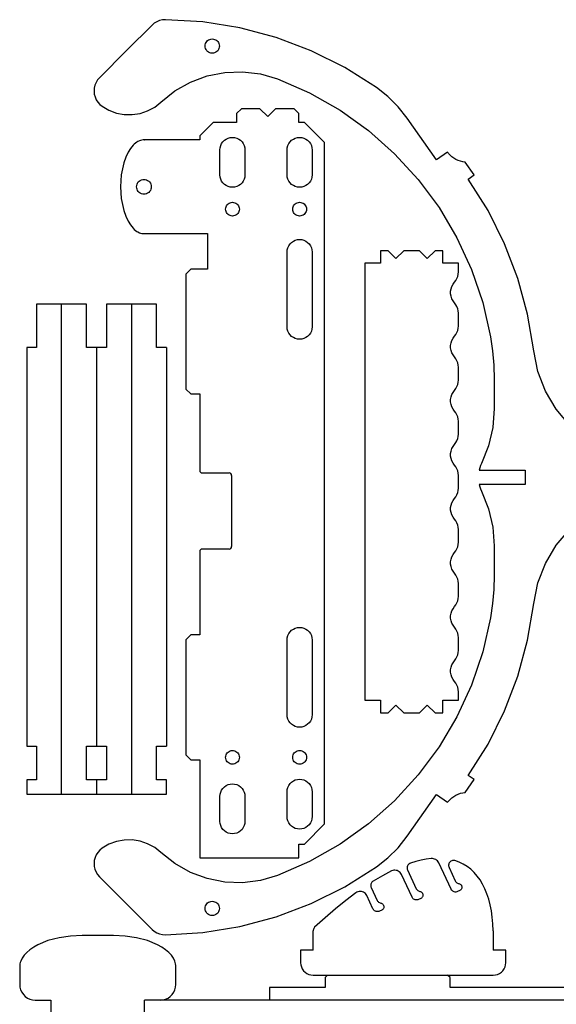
# Model space of a CAD drawing. Header units: millimetres. Extents: x 0 to 378, y 0 to 378.
# Tile 2 of 5: x 0 to 109, y 177 to 377. Entities that reach past the tile are written whole.
import ezdxf

# ---------------------------------------------------------------- set-up
doc = ezdxf.new("R2010")
doc.units = ezdxf.units.MM
doc.layers.add('SHEET_VIEW_1_DRAWING_1', color=7, linetype='Continuous')

msp = doc.modelspace()

# ---------------------------------------------------------------- linework, layer by layer
at = {"color": 5}
for p, q in [((70.17, 327.69), (70.17, 238.79)), ((29.86, 310.53), (29.86, 229.47))]:
    msp.add_line(p, q, dxfattribs=at)
at = {"color": 104}
for p, q in [((33.81, 325.5), (33.81, 302.1)), ((36.6, 301.1), (36.6, 285.55)), ((36.6, 269.05), (36.6, 252.08)), ((33.81, 251.08), (33.81, 227.68))]:
    msp.add_line(p, q, dxfattribs=at)
at = {"color": 1}
for p, q in [((37.1, 285.05), (42.6, 285.05)), ((43.1, 284.55), (43.1, 277.3)), ((43.1, 277.3), (43.1, 270.05)), ((42.6, 269.55), (37.1, 269.55))]:
    msp.add_line(p, q, dxfattribs=at)
for centre, start, end in [((37.1, 285.55), 180, 270), ((42.6, 284.55), 0, 90), ((37.1, 269.05), 90, 180), ((42.6, 270.05), 270, 0)]:
    msp.add_arc(centre, 0.5, start, end, dxfattribs=at)
at = {"layer": 'SHEET_VIEW_1_DRAWING_1', "color": 5}
for p, q in [((27.9, 376.83), (27.38, 376.52)), ((28.46, 377.06), (27.9, 376.83)), ((29.05, 377.2), (28.46, 377.06)), ((29.65, 377.24), (29.05, 377.2)), ((37.27, 376.78), (29.65, 377.24)), ((44.8, 375.56), (37.27, 376.78)), ((26.92, 376.13), (21.8, 371.01)), ((27.38, 376.52), (26.92, 376.13)), ((52.17, 373.59), (44.8, 375.56)), ((37.79, 372.37), (37.9, 372.6)), ((37.9, 372.6), (38.04, 372.8)), ((38.04, 372.8), (38.22, 372.98)), ((38.22, 372.98), (38.43, 373.13)), ((38.43, 373.13), (38.66, 373.23)), ((38.66, 373.23), (38.9, 373.3)), ((38.9, 373.3), (39.15, 373.32)), ((39.15, 373.32), (39.41, 373.3)), ((39.41, 373.3), (39.65, 373.23)), ((39.65, 373.23), (39.88, 373.13)), ((39.88, 373.13), (40.09, 372.98)), ((40.09, 372.98), (40.27, 372.8)), ((40.27, 372.8), (40.41, 372.6)), ((40.41, 372.6), (40.52, 372.37)), ((59.3, 370.89), (52.17, 373.59)), ((21.8, 371.01), (16.24, 365.44)), ((37.7, 371.87), (37.73, 372.12)), ((37.73, 371.62), (37.7, 371.87)), ((37.73, 372.12), (37.79, 372.37)), ((37.79, 371.38), (37.73, 371.62)), ((37.9, 371.15), (37.79, 371.38)), ((38.04, 370.94), (37.9, 371.15)), ((38.22, 370.76), (38.04, 370.94)), ((38.43, 370.62), (38.22, 370.76)), ((38.66, 370.51), (38.43, 370.62)), ((39.88, 370.62), (39.65, 370.51)), ((40.09, 370.76), (39.88, 370.62)), ((40.27, 370.94), (40.09, 370.76)), ((40.41, 371.15), (40.27, 370.94)), ((40.52, 371.38), (40.41, 371.15)), ((40.52, 372.37), (40.58, 372.12)), ((40.58, 371.62), (40.52, 371.38)), ((40.58, 372.12), (40.6, 371.87)), ((40.6, 371.87), (40.58, 371.62)), ((66.13, 367.5), (59.3, 370.89)), ((38.9, 370.44), (38.66, 370.51)), ((39.15, 370.42), (38.9, 370.44)), ((39.41, 370.44), (39.15, 370.42)), ((39.65, 370.51), (39.41, 370.44)), ((41.71, 366.51), (45.34, 366.65)), ((45.34, 366.65), (48.95, 366.2)), ((72.59, 363.44), (66.13, 367.5)), ((15.84, 364.98), (15.53, 364.47)), ((16.24, 365.44), (15.84, 364.98)), ((31.56, 362.75), (34.73, 364.54)), ((34.73, 364.54), (38.14, 365.81)), ((38.14, 365.81), (41.71, 366.51)), ((48.95, 366.2), (52.45, 365.19)), ((52.45, 365.19), (58.96, 362.33)), ((15.16, 363.32), (15.12, 362.72)), ((15.12, 362.72), (15.17, 362.11)), ((15.3, 363.91), (15.16, 363.32)), ((15.53, 364.47), (15.3, 363.91)), ((28.72, 360.48), (31.56, 362.75)), ((74.9, 361.61), (72.59, 363.44)), ((15.17, 362.11), (15.32, 361.53)), ((15.32, 361.53), (15.56, 360.97)), ((15.56, 360.97), (15.88, 360.46)), ((58.96, 362.33), (65.14, 358.81)), ((76.99, 359.52), (74.9, 361.61)), ((15.88, 360.46), (16.28, 360.01)), ((16.28, 360.01), (16.75, 359.62)), ((16.75, 359.62), (18.15, 358.81)), ((18.15, 358.81), (19.67, 358.25)), ((24.49, 358.18), (26.02, 358.7)), ((26.02, 358.7), (27.45, 359.48)), ((27.45, 359.48), (28.72, 360.48)), ((65.14, 358.81), (70.93, 354.68)), ((78.82, 357.21), (76.99, 359.52)), ((19.67, 358.25), (21.26, 357.95)), ((21.26, 357.95), (22.89, 357.93)), ((22.89, 357.93), (24.49, 358.18)), ((84.76, 348.72), (78.82, 357.21)), ((70.93, 354.68), (76.25, 349.96)), ((76.25, 349.96), (81.06, 344.72)), ((87, 350.29), (84.76, 348.72)), ((87.07, 350.21), (87, 350.29)), ((87.13, 350.13), (87.07, 350.21)), ((87.2, 350.05), (87.13, 350.13)), ((87.53, 349.69), (87.2, 350.05)), ((87.9, 349.36), (87.53, 349.69)), ((88.29, 349.07), (87.9, 349.36)), ((88.71, 348.82), (88.29, 349.07)), ((89.16, 348.62), (88.71, 348.82)), ((89.62, 348.45), (89.16, 348.62)), ((90.09, 348.33), (89.62, 348.45)), ((90.58, 348.26), (90.09, 348.33)), ((92.4, 345.66), (90.58, 348.26)), ((81.06, 344.72), (85.3, 339.01)), ((91.21, 344.83), (92.4, 345.66)), ((95.24, 338.43), (91.21, 344.83)), ((85.3, 339.01), (88.92, 332.89)), ((98.62, 331.67), (95.24, 338.43)), ((88.92, 332.89), (91.89, 326.42)), ((101.31, 324.61), (98.62, 331.67)), ((73.35, 330.23), (73.35, 327.69)), ((74.93, 330.23), (73.35, 330.23)), ((76.52, 328.64), (74.93, 330.23)), ((78.11, 330.23), (76.52, 328.64)), ((81.28, 330.23), (78.11, 330.23)), ((82.87, 328.64), (81.28, 330.23)), ((84.46, 330.23), (82.87, 328.64)), ((86.05, 330.23), (84.46, 330.23)), ((86.05, 327.69), (86.05, 330.23)), ((73.35, 327.69), (70.17, 327.69)), ((89.22, 327.69), (86.05, 327.69)), ((89.22, 325.93), (89.22, 327.69)), ((88.7, 324.2), (88.93, 324.6)), ((88.93, 324.6), (89.09, 325.03)), ((89.09, 325.03), (89.19, 325.48)), ((89.19, 325.48), (89.22, 325.93)), ((91.89, 326.42), (94.18, 319.69)), ((103.29, 317.31), (101.31, 324.61)), ((87.64, 321.99), (87.72, 322.49)), ((87.72, 322.49), (87.89, 322.97)), ((87.89, 322.97), (88.12, 323.42)), ((88.12, 323.42), (88.43, 323.83)), ((88.43, 323.83), (88.7, 324.2)), ((87.64, 321.48), (87.64, 321.99)), ((87.72, 320.97), (87.64, 321.48)), ((87.89, 320.49), (87.72, 320.97)), ((88.12, 320.04), (87.89, 320.49)), ((8.53, 319.37), (3.45, 319.37)), ((3.45, 319.37), (3.45, 310.53)), ((8.53, 219.71), (8.53, 319.37)), ((13.61, 319.37), (8.53, 319.37)), ((13.61, 310.53), (13.61, 319.37)), ((22.75, 319.37), (17.67, 319.37)), ((17.67, 319.37), (17.67, 310.53)), ((27.83, 319.37), (22.75, 319.37)), ((22.75, 319.37), (22.75, 219.71)), ((27.83, 310.53), (27.83, 319.37)), ((88.43, 319.63), (88.12, 320.04)), ((88.7, 319.27), (88.43, 319.63)), ((88.93, 318.87), (88.7, 319.27)), ((89.09, 318.44), (88.93, 318.87)), ((94.18, 319.69), (95.76, 312.75)), ((89.19, 317.99), (89.09, 318.44)), ((89.22, 317.53), (89.19, 317.99)), ((89.22, 314.93), (89.22, 317.53)), ((104.53, 309.86), (103.29, 317.31)), ((89.09, 314.03), (89.19, 314.48)), ((89.19, 314.48), (89.22, 314.93)), ((88.12, 312.43), (88.43, 312.83)), ((88.43, 312.83), (88.7, 313.2)), ((88.7, 313.2), (88.93, 313.6)), ((88.93, 313.6), (89.09, 314.03)), ((95.76, 312.75), (96.17, 309.88)), ((1.42, 310.53), (1.42, 229.47)), ((3.45, 310.53), (1.42, 310.53)), ((15.64, 310.53), (13.61, 310.53)), ((17.67, 310.53), (15.64, 310.53)), ((15.64, 310.53), (15.64, 229.47)), ((29.86, 310.53), (27.83, 310.53)), ((87.64, 310.99), (87.72, 311.49)), ((87.64, 310.48), (87.64, 310.99)), ((87.72, 309.98), (87.64, 310.48)), ((87.72, 311.49), (87.89, 311.97)), ((87.89, 311.97), (88.12, 312.43)), ((87.89, 309.49), (87.72, 309.98)), ((88.12, 309.04), (87.89, 309.49)), ((88.43, 308.63), (88.12, 309.04)), ((88.7, 308.27), (88.43, 308.63)), ((96.17, 309.88), (96.42, 306.98)), ((105.39, 305.67), (104.53, 309.86)), ((88.93, 307.87), (88.7, 308.27)), ((89.09, 307.44), (88.93, 307.87)), ((89.19, 306.99), (89.09, 307.44)), ((89.22, 306.53), (89.19, 306.99)), ((89.22, 303.94), (89.22, 306.53)), ((96.42, 306.98), (96.5, 304.08)), ((106.93, 301.67), (105.39, 305.67)), ((88.7, 302.2), (88.93, 302.6)), ((88.93, 302.6), (89.09, 303.03)), ((89.09, 303.03), (89.19, 303.48)), ((89.19, 303.48), (89.22, 303.94)), ((96.5, 304.08), (96.5, 298.15)), ((87.64, 299.99), (87.72, 300.49)), ((87.72, 300.49), (87.89, 300.98)), ((87.89, 300.98), (88.12, 301.43)), ((88.12, 301.43), (88.43, 301.84)), ((88.43, 301.84), (88.7, 302.2)), ((109.12, 298), (106.93, 301.67)), ((87.64, 299.48), (87.64, 299.99)), ((87.72, 298.98), (87.64, 299.48)), ((87.89, 298.49), (87.72, 298.98)), ((88.12, 298.04), (87.89, 298.49)), ((88.43, 297.64), (88.12, 298.04)), ((88.7, 297.27), (88.43, 297.64)), ((88.93, 296.87), (88.7, 297.27)), ((89.09, 296.44), (88.93, 296.87)), ((89.19, 295.99), (89.09, 296.44)), ((96.5, 298.15), (96.21, 294.31)), ((111.96, 294.63), (109.12, 298)), ((89.22, 295.54), (89.19, 295.99)), ((89.22, 292.94), (89.22, 295.54)), ((89.09, 292.03), (89.19, 292.48)), ((89.19, 292.48), (89.22, 292.94)), ((96.21, 294.31), (95.34, 290.56)), ((87.89, 289.98), (88.12, 290.43)), ((88.12, 290.43), (88.43, 290.84)), ((88.43, 290.84), (88.7, 291.2)), ((88.7, 291.2), (88.93, 291.6)), ((88.93, 291.6), (89.09, 292.03)), ((95.34, 290.56), (93.92, 286.98)), ((87.64, 288.99), (87.72, 289.49)), ((87.64, 288.48), (87.64, 288.99)), ((87.72, 287.98), (87.64, 288.48)), ((87.72, 289.49), (87.89, 289.98)), ((87.89, 287.5), (87.72, 287.98)), ((88.12, 287.04), (87.89, 287.5)), ((88.43, 286.64), (88.12, 287.04)), ((88.7, 286.27), (88.43, 286.64)), ((93.72, 286.54), (93.56, 286.09)), ((93.92, 286.98), (93.72, 286.54)), ((88.93, 285.87), (88.7, 286.27)), ((89.09, 285.44), (88.93, 285.87)), ((89.19, 284.99), (89.09, 285.44)), ((89.22, 284.54), (89.19, 284.99)), ((89.22, 281.94), (89.22, 284.54)), ((93.56, 286.09), (93.43, 285.62)), ((93.43, 285.62), (102.79, 285.62)), ((102.79, 285.62), (102.79, 282.7)), ((102.79, 282.7), (93.43, 282.7)), ((93.43, 282.7), (93.56, 282.24)), ((88.7, 280.2), (88.93, 280.6)), ((88.93, 280.6), (89.09, 281.03)), ((89.09, 281.03), (89.19, 281.48)), ((89.19, 281.48), (89.22, 281.94)), ((93.56, 282.24), (93.72, 281.78)), ((93.72, 281.78), (93.92, 281.34)), ((93.92, 281.34), (95.34, 277.77)), ((87.64, 277.99), (87.72, 278.5)), ((87.72, 278.5), (87.89, 278.98)), ((87.89, 278.98), (88.12, 279.43)), ((88.12, 279.43), (88.43, 279.84)), ((88.43, 279.84), (88.7, 280.2)), ((87.64, 277.48), (87.64, 277.99)), ((87.72, 276.98), (87.64, 277.48)), ((87.89, 276.5), (87.72, 276.98)), ((88.12, 276.05), (87.89, 276.5)), ((95.34, 277.77), (96.21, 274.02)), ((88.43, 275.64), (88.12, 276.05)), ((88.7, 275.27), (88.43, 275.64)), ((88.93, 274.87), (88.7, 275.27)), ((89.09, 274.44), (88.93, 274.87)), ((89.19, 274), (89.09, 274.44)), ((89.22, 273.54), (89.19, 274)), ((89.22, 270.94), (89.22, 273.54)), ((96.21, 274.02), (96.5, 270.18)), ((109.12, 270.33), (111.96, 273.7)), ((89.09, 270.03), (89.19, 270.48)), ((89.19, 270.48), (89.22, 270.94)), ((87.89, 267.98), (88.12, 268.43)), ((88.12, 268.43), (88.43, 268.84)), ((88.43, 268.84), (88.7, 269.2)), ((88.7, 269.2), (88.93, 269.61)), ((88.93, 269.61), (89.09, 270.03)), ((96.5, 270.18), (96.5, 264.24)), ((106.93, 266.65), (109.12, 270.33)), ((87.64, 266.99), (87.72, 267.5)), ((87.64, 266.48), (87.64, 266.99)), ((87.72, 265.98), (87.64, 266.48)), ((87.72, 267.5), (87.89, 267.98)), ((105.39, 262.66), (106.93, 266.65)), ((87.89, 265.5), (87.72, 265.98)), ((88.12, 265.05), (87.89, 265.5)), ((88.43, 264.64), (88.12, 265.05)), ((88.7, 264.27), (88.43, 264.64)), ((88.93, 263.87), (88.7, 264.27)), ((89.09, 263.44), (88.93, 263.87)), ((89.19, 263), (89.09, 263.44)), ((89.22, 262.54), (89.19, 263)), ((89.22, 259.94), (89.22, 262.54)), ((96.5, 264.24), (96.42, 261.34)), ((104.53, 258.47), (105.39, 262.66)), ((96.42, 261.34), (96.17, 258.45)), ((88.7, 258.21), (88.93, 258.61)), ((88.93, 258.61), (89.09, 259.04)), ((89.09, 259.04), (89.19, 259.48)), ((89.19, 259.48), (89.22, 259.94)), ((96.17, 258.45), (95.76, 255.57)), ((103.29, 251.01), (104.53, 258.47)), ((87.64, 256), (87.72, 256.5)), ((87.72, 256.5), (87.89, 256.98)), ((87.89, 256.98), (88.12, 257.43)), ((88.12, 257.43), (88.43, 257.84)), ((88.43, 257.84), (88.7, 258.21)), ((87.64, 255.49), (87.64, 256)), ((87.72, 254.98), (87.64, 255.49)), ((87.89, 254.5), (87.72, 254.98)), ((88.12, 254.05), (87.89, 254.5)), ((95.76, 255.57), (94.18, 248.64)), ((88.43, 253.64), (88.12, 254.05)), ((88.7, 253.28), (88.43, 253.64)), ((88.93, 252.88), (88.7, 253.28)), ((89.09, 252.45), (88.93, 252.88)), ((89.19, 252), (89.09, 252.45)), ((89.22, 251.54), (89.19, 252)), ((89.22, 248.94), (89.22, 251.54)), ((101.31, 243.72), (103.29, 251.01)), ((89.09, 248.04), (89.19, 248.49)), ((89.19, 248.49), (89.22, 248.94)), ((94.18, 248.64), (91.89, 241.9)), ((87.89, 245.98), (88.12, 246.43)), ((88.12, 246.43), (88.43, 246.84)), ((88.43, 246.84), (88.7, 247.21)), ((88.7, 247.21), (88.93, 247.61)), ((88.93, 247.61), (89.09, 248.04)), ((87.64, 245), (87.72, 245.5)), ((87.64, 244.49), (87.64, 245)), ((87.72, 243.99), (87.64, 244.49)), ((87.72, 245.5), (87.89, 245.98)), ((87.89, 243.5), (87.72, 243.99)), ((88.12, 243.05), (87.89, 243.5)), ((88.43, 242.64), (88.12, 243.05)), ((88.7, 242.28), (88.43, 242.64)), ((98.62, 236.65), (101.31, 243.72)), ((88.93, 241.88), (88.7, 242.28)), ((91.89, 241.9), (88.92, 235.44)), ((89.09, 241.45), (88.93, 241.88)), ((89.19, 241), (89.09, 241.45)), ((89.22, 240.54), (89.19, 241)), ((89.22, 238.79), (89.22, 240.54)), ((70.17, 238.79), (73.35, 238.79)), ((73.35, 238.79), (73.35, 236.25)), ((86.05, 236.25), (86.05, 238.79)), ((86.05, 238.79), (89.22, 238.79)), ((74.93, 236.25), (76.52, 237.83)), ((76.52, 237.83), (78.11, 236.25)), ((81.28, 236.25), (82.87, 237.83)), ((82.87, 237.83), (84.46, 236.25)), ((95.24, 229.89), (98.62, 236.65)), ((73.35, 236.25), (74.93, 236.25)), ((78.11, 236.25), (81.28, 236.25)), ((84.46, 236.25), (86.05, 236.25)), ((88.92, 235.44), (85.3, 229.32)), ((1.42, 229.47), (3.45, 229.47)), ((3.45, 229.47), (3.45, 222.63)), ((13.61, 222.63), (13.61, 229.47)), ((13.61, 229.47), (15.64, 229.47)), ((15.64, 229.47), (17.67, 229.47)), ((17.67, 229.47), (17.67, 222.63)), ((27.83, 229.47), (29.86, 229.47)), ((27.83, 222.63), (27.83, 229.47)), ((85.3, 229.32), (81.06, 223.61)), ((91.21, 223.5), (95.24, 229.89)), ((1.42, 222.63), (1.42, 219.71)), ((3.45, 222.63), (1.42, 222.63)), ((15.64, 222.63), (13.61, 222.63)), ((15.64, 222.63), (15.64, 219.71)), ((17.67, 222.63), (15.64, 222.63)), ((29.86, 222.63), (27.83, 222.63)), ((29.86, 219.71), (29.86, 222.63)), ((81.06, 223.61), (76.25, 218.37)), ((90.58, 220.06), (92.4, 222.66)), ((92.4, 222.66), (91.21, 223.5)), ((1.42, 219.71), (8.53, 219.71)), ((8.53, 219.71), (15.64, 219.71)), ((15.64, 219.71), (22.75, 219.71)), ((22.75, 219.71), (29.86, 219.71)), ((76.25, 218.37), (70.93, 213.65)), ((78.82, 211.12), (84.76, 219.61)), ((84.76, 219.61), (87, 218.04)), ((87.2, 218.28), (87.53, 218.64)), ((87.53, 218.64), (87.9, 218.96)), ((87.9, 218.96), (88.29, 219.25)), ((88.29, 219.25), (88.71, 219.5)), ((88.71, 219.5), (89.16, 219.71)), ((89.16, 219.71), (89.62, 219.87)), ((89.62, 219.87), (90.09, 219.99)), ((90.09, 219.99), (90.58, 220.06)), ((87, 218.04), (87.07, 218.12)), ((87.07, 218.12), (87.13, 218.2)), ((87.13, 218.2), (87.2, 218.28)), ((70.93, 213.65), (65.14, 209.51)), ((21.26, 210.37), (19.67, 210.08)), ((22.89, 210.4), (21.26, 210.37)), ((24.49, 210.14), (22.89, 210.4)), ((76.99, 208.8), (78.82, 211.12)), ((16.28, 208.32), (15.88, 207.86)), ((16.75, 208.7), (16.28, 208.32)), ((18.15, 209.51), (16.75, 208.7)), ((19.67, 210.08), (18.15, 209.51)), ((26.02, 209.62), (24.49, 210.14)), ((27.45, 208.85), (26.02, 209.62)), ((28.72, 207.84), (27.45, 208.85)), ((65.14, 209.51), (58.96, 205.99)), ((74.9, 206.72), (76.99, 208.8)), ((15.32, 206.8), (15.17, 206.21)), ((15.56, 207.35), (15.32, 206.8)), ((15.88, 207.86), (15.56, 207.35)), ((31.56, 205.57), (28.72, 207.84)), ((72.59, 204.89), (74.9, 206.72)), ((82.69, 206.45), (81.65, 206.25)), ((83.71, 206.58), (82.69, 206.45)), ((83.94, 206.59), (83.71, 206.58)), ((84.17, 206.56), (83.94, 206.59)), ((84.39, 206.49), (84.17, 206.56)), ((84.6, 206.39), (84.39, 206.49)), ((84.79, 206.26), (84.6, 206.39)), ((15.17, 206.21), (15.12, 205.61)), ((15.12, 205.61), (15.16, 205.01)), ((15.16, 205.01), (15.3, 204.42)), ((15.3, 204.42), (15.53, 203.86)), ((34.73, 203.78), (31.56, 205.57)), ((58.96, 205.99), (52.45, 203.14)), ((66.13, 200.83), (72.59, 204.89)), ((78.81, 204.94), (78.78, 204.77)), ((78.78, 204.77), (78.78, 204.6)), ((78.78, 204.6), (78.81, 204.44)), ((78.86, 205.1), (78.81, 204.94)), ((78.81, 204.44), (78.87, 204.28)), ((78.94, 205.25), (78.86, 205.1)), ((79.04, 205.38), (78.94, 205.25)), ((79.17, 205.49), (79.04, 205.38)), ((79.31, 205.58), (79.17, 205.49)), ((79.47, 205.65), (79.31, 205.58)), ((80.57, 205.98), (79.47, 205.65)), ((81.65, 206.25), (80.57, 205.98)), ((84.96, 206.11), (84.79, 206.26)), ((85.1, 205.93), (84.96, 206.11)), ((85.22, 205.72), (85.1, 205.93)), ((87.72, 200.35), (85.22, 205.72)), ((87.24, 205.44), (87.21, 205.28)), ((87.21, 205.28), (87.22, 205.11)), ((87.22, 205.11), (87.25, 204.95)), ((87.29, 205.6), (87.24, 205.44)), ((87.25, 204.95), (87.31, 204.8)), ((87.36, 205.75), (87.29, 205.6)), ((87.31, 204.8), (88.58, 202.06)), ((87.46, 205.88), (87.36, 205.75)), ((87.58, 205.99), (87.46, 205.88)), ((87.71, 206.09), (87.58, 205.99)), ((87.86, 206.16), (87.71, 206.09)), ((88.02, 206.2), (87.86, 206.16)), ((88.18, 206.22), (88.02, 206.2)), ((88.35, 206.21), (88.18, 206.22)), ((88.51, 206.17), (88.35, 206.21)), ((89.39, 205.85), (88.51, 206.17)), ((90.22, 205.45), (89.39, 205.85)), ((91, 204.97), (90.22, 205.45)), ((91.74, 204.41), (91, 204.97)), ((92.42, 203.77), (91.74, 204.41)), ((15.53, 203.86), (15.84, 203.34)), ((15.84, 203.34), (16.24, 202.88)), ((16.24, 202.88), (21.8, 197.32)), ((38.14, 202.52), (34.73, 203.78)), ((41.71, 201.81), (38.14, 202.52)), ((52.45, 203.14), (48.95, 202.12)), ((73.77, 203.11), (71.86, 202)), ((75.63, 204.08), (73.77, 203.11)), ((75.85, 204.16), (75.63, 204.08)), ((76.08, 204.22), (75.85, 204.16)), ((76.32, 204.23), (76.08, 204.22)), ((76.55, 204.2), (76.32, 204.23)), ((76.78, 204.14), (76.55, 204.2)), ((77, 204.05), (76.78, 204.14)), ((77.2, 203.92), (77, 204.05)), ((77.38, 203.76), (77.2, 203.92)), ((77.52, 203.57), (77.38, 203.76)), ((77.64, 203.36), (77.52, 203.57)), ((79.79, 198.77), (77.64, 203.36)), ((78.87, 204.28), (80.64, 200.47)), ((93.05, 203.05), (92.42, 203.77)), ((93.62, 202.25), (93.05, 203.05)), ((45.34, 201.68), (41.71, 201.81)), ((48.95, 202.12), (45.34, 201.68)), ((59.3, 197.43), (66.13, 200.83)), ((71.41, 201.36), (71.39, 201.19)), ((71.39, 201.19), (71.39, 201.03)), ((71.39, 201.03), (71.42, 200.88)), ((71.45, 201.51), (71.41, 201.36)), ((71.42, 200.88), (71.48, 200.72)), ((71.53, 201.65), (71.45, 201.51)), ((71.48, 200.72), (72.71, 198.09)), ((71.62, 201.79), (71.53, 201.65)), ((71.73, 201.9), (71.62, 201.79)), ((71.86, 202), (71.73, 201.9)), ((80.64, 200.47), (80.72, 200.34)), ((80.72, 200.34), (80.82, 200.21)), ((87.81, 200.2), (87.72, 200.35)), ((88.58, 202.06), (88.66, 201.92)), ((88.66, 201.92), (88.76, 201.8)), ((88.76, 201.8), (88.88, 201.69)), ((88.88, 201.69), (89.01, 201.6)), ((89.01, 201.6), (89.16, 201.54)), ((89.16, 201.54), (89.32, 201.5)), ((89.32, 201.5), (89.44, 201.47)), ((89.44, 201.47), (89.55, 201.42)), ((89.55, 201.42), (89.66, 201.34)), ((89.66, 201.34), (89.75, 201.26)), ((89.8, 200.32), (89.71, 200.22)), ((89.75, 201.26), (89.83, 201.16)), ((89.86, 200.43), (89.8, 200.32)), ((89.83, 201.16), (89.88, 201.04)), ((89.91, 200.55), (89.86, 200.43)), ((89.88, 201.04), (89.92, 200.92)), ((89.93, 200.67), (89.91, 200.55)), ((89.92, 200.92), (89.94, 200.8)), ((89.94, 200.8), (89.93, 200.67)), ((94.15, 201.38), (93.62, 202.25)), ((94.61, 200.44), (94.15, 201.38)), ((95.03, 199.42), (94.61, 200.44)), ((68.36, 199.65), (66.3, 198.09)), ((68.56, 199.77), (68.36, 199.65)), ((68.79, 199.86), (68.56, 199.77)), ((69.02, 199.92), (68.79, 199.86)), ((69.26, 199.93), (69.02, 199.92)), ((69.5, 199.91), (69.26, 199.93)), ((69.73, 199.85), (69.5, 199.91)), ((69.95, 199.75), (69.73, 199.85)), ((70.15, 199.62), (69.95, 199.75)), ((70.33, 199.46), (70.15, 199.62)), ((70.48, 199.28), (70.33, 199.46)), ((70.6, 199.07), (70.48, 199.28)), ((71.85, 196.38), (70.6, 199.07)), ((79.87, 198.61), (79.79, 198.77)), ((79.98, 198.48), (79.87, 198.61)), ((80.12, 198.37), (79.98, 198.48)), ((80.27, 198.28), (80.12, 198.37)), ((80.82, 200.21), (80.94, 200.1)), ((80.94, 200.1), (81.08, 200.02)), ((81.08, 200.02), (81.22, 199.95)), ((81.57, 198.49), (81.11, 198.28)), ((81.22, 199.95), (81.38, 199.91)), ((81.38, 199.91), (81.5, 199.88)), ((81.5, 199.88), (81.62, 199.83)), ((81.68, 198.56), (81.57, 198.49)), ((81.62, 199.83), (81.72, 199.76)), ((81.77, 198.64), (81.68, 198.56)), ((81.72, 199.76), (81.81, 199.67)), ((81.86, 198.73), (81.77, 198.64)), ((81.81, 199.67), (81.89, 199.57)), ((81.92, 198.84), (81.86, 198.73)), ((81.89, 199.57), (81.95, 199.46)), ((81.97, 198.96), (81.92, 198.84)), ((81.95, 199.46), (81.98, 199.33)), ((82, 199.08), (81.97, 198.96)), ((81.98, 199.33), (82, 199.21)), ((82, 199.21), (82, 199.08)), ((87.92, 200.07), (87.81, 200.2)), ((88.06, 199.96), (87.92, 200.07)), ((88.21, 199.87), (88.06, 199.96)), ((88.37, 199.81), (88.21, 199.87)), ((88.54, 199.78), (88.37, 199.81)), ((88.72, 199.78), (88.54, 199.78)), ((88.89, 199.81), (88.72, 199.78)), ((89.05, 199.87), (88.89, 199.81)), ((89.51, 200.08), (89.05, 199.87)), ((89.61, 200.14), (89.51, 200.08)), ((89.71, 200.22), (89.61, 200.14)), ((95.38, 198.33), (95.03, 199.42)), ((95.68, 197.17), (95.38, 198.33)), ((21.8, 197.32), (26.92, 192.2)), ((37.7, 196.45), (37.73, 196.71)), ((37.73, 196.2), (37.7, 196.45)), ((37.73, 196.71), (37.79, 196.95)), ((37.79, 196.95), (37.9, 197.18)), ((37.9, 197.18), (38.04, 197.39)), ((38.04, 197.39), (38.22, 197.56)), ((38.22, 197.56), (38.43, 197.71)), ((38.43, 197.71), (38.66, 197.82)), ((38.66, 197.82), (38.9, 197.88)), ((38.9, 197.88), (39.15, 197.9)), ((39.15, 197.9), (39.41, 197.88)), ((39.41, 197.88), (39.65, 197.82)), ((39.65, 197.82), (39.88, 197.71)), ((39.88, 197.71), (40.09, 197.56)), ((40.09, 197.56), (40.27, 197.39)), ((40.27, 197.39), (40.41, 197.18)), ((40.41, 197.18), (40.52, 196.95)), ((40.52, 196.95), (40.58, 196.71)), ((40.58, 196.71), (40.6, 196.45)), ((40.6, 196.45), (40.58, 196.2)), ((52.17, 194.74), (59.3, 197.43)), ((64.21, 196.4), (62.1, 194.57)), ((66.3, 198.09), (64.21, 196.4)), ((71.94, 196.23), (71.85, 196.38)), ((72.71, 198.09), (72.79, 197.95)), ((72.79, 197.95), (72.89, 197.83)), ((72.89, 197.83), (73, 197.72)), ((73, 197.72), (73.14, 197.64)), ((73.14, 197.64), (73.29, 197.57)), ((73.29, 197.57), (73.44, 197.53)), ((73.44, 197.53), (73.56, 197.5)), ((73.56, 197.5), (73.68, 197.45)), ((73.68, 197.45), (73.78, 197.38)), ((73.78, 197.38), (73.88, 197.29)), ((73.92, 196.35), (73.84, 196.26)), ((73.88, 197.29), (73.95, 197.19)), ((73.99, 196.46), (73.92, 196.35)), ((73.95, 197.19), (74.01, 197.07)), ((74.03, 196.58), (73.99, 196.46)), ((74.01, 197.07), (74.05, 196.95)), ((74.06, 196.7), (74.03, 196.58)), ((74.05, 196.95), (74.06, 196.83)), ((74.06, 196.83), (74.06, 196.7)), ((80.43, 198.22), (80.27, 198.28)), ((80.6, 198.19), (80.43, 198.22)), ((80.78, 198.19), (80.6, 198.19)), ((80.95, 198.22), (80.78, 198.19)), ((81.11, 198.28), (80.95, 198.22)), ((95.92, 195.95), (95.68, 197.17)), ((37.79, 195.96), (37.73, 196.2)), ((37.9, 195.73), (37.79, 195.96)), ((38.04, 195.52), (37.9, 195.73)), ((38.22, 195.34), (38.04, 195.52)), ((38.43, 195.2), (38.22, 195.34)), ((38.66, 195.09), (38.43, 195.2)), ((38.9, 195.03), (38.66, 195.09)), ((39.15, 195), (38.9, 195.03)), ((39.41, 195.03), (39.15, 195)), ((39.65, 195.09), (39.41, 195.03)), ((39.88, 195.2), (39.65, 195.09)), ((40.09, 195.34), (39.88, 195.2)), ((40.27, 195.52), (40.09, 195.34)), ((40.41, 195.73), (40.27, 195.52)), ((40.52, 195.96), (40.41, 195.73)), ((40.58, 196.2), (40.52, 195.96)), ((44.8, 192.77), (52.17, 194.74)), ((62.1, 194.57), (59.98, 192.61)), ((72.05, 196.1), (71.94, 196.23)), ((72.18, 195.99), (72.05, 196.1)), ((72.33, 195.9), (72.18, 195.99)), ((72.5, 195.84), (72.33, 195.9)), ((72.67, 195.81), (72.5, 195.84)), ((72.84, 195.81), (72.67, 195.81)), ((73.01, 195.84), (72.84, 195.81)), ((73.18, 195.9), (73.01, 195.84)), ((73.63, 196.11), (73.18, 195.9)), ((73.74, 196.18), (73.63, 196.11)), ((73.84, 196.26), (73.74, 196.18)), ((96.11, 194.66), (95.92, 195.95)), ((96.23, 193.3), (96.11, 194.66)), ((37.27, 191.55), (44.8, 192.77)), ((59.79, 192.35), (59.72, 192.2)), ((59.87, 192.49), (59.79, 192.35)), ((59.98, 192.61), (59.87, 192.49)), ((96.3, 191.88), (96.23, 193.3)), ((8.03, 190.49), (5.75, 189.9)), ((10.35, 190.82), (8.03, 190.49)), ((12.7, 190.93), (10.35, 190.82)), ((19.05, 190.93), (12.7, 190.93)), ((21.43, 190.82), (19.05, 190.93)), ((23.72, 190.49), (21.43, 190.82)), ((26, 189.9), (23.72, 190.49)), ((26.92, 192.2), (27.38, 191.81)), ((27.38, 191.81), (27.9, 191.49)), ((27.9, 191.49), (28.46, 191.26)), ((28.46, 191.26), (29.05, 191.13)), ((29.05, 191.13), (29.65, 191.08)), ((29.65, 191.08), (37.27, 191.55)), ((59.66, 187.96), (59.67, 191.88)), ((59.68, 192.04), (59.67, 191.88)), ((59.72, 192.2), (59.68, 192.04)), ((96.3, 191.88), (96.32, 187.96)), ((2.87, 188.6), (2.07, 188.06)), ((3.72, 189.07), (2.87, 188.6)), ((5.75, 189.9), (3.72, 189.07)), ((28.03, 189.07), (26, 189.9)), ((28.91, 188.59), (28.03, 189.07)), ((29.68, 188.06), (28.91, 188.59)), ((0.5, 186.36), (0.21, 185.74)), ((0.89, 186.92), (0.5, 186.36)), ((1.44, 187.52), (0.89, 186.92)), ((2.07, 188.06), (1.44, 187.52)), ((30.31, 187.52), (29.68, 188.06)), ((30.86, 186.92), (30.31, 187.52)), ((31.25, 186.36), (30.86, 186.92)), ((31.54, 185.74), (31.25, 186.36)), ((59.66, 187.96), (57.12, 187.96)), ((57.12, 187.96), (57.12, 185.42)), ((98.86, 187.96), (96.32, 187.96)), ((98.86, 185.42), (98.86, 187.96)), ((0.01, 184.87), (0, 184.58)), ((0, 184.58), (0, 180.98)), ((0.05, 185.15), (0.01, 184.87)), ((0.12, 185.45), (0.05, 185.15)), ((0.21, 185.74), (0.12, 185.45)), ((31.63, 185.45), (31.54, 185.74)), ((31.7, 185.15), (31.63, 185.45)), ((31.74, 184.87), (31.7, 185.15)), ((31.75, 184.58), (31.74, 184.87)), ((31.75, 180.98), (31.75, 184.58)), ((57.12, 185.42), (57.16, 184.98)), ((57.16, 184.98), (57.28, 184.55)), ((57.28, 184.55), (57.46, 184.15)), ((98.52, 184.15), (98.7, 184.55)), ((98.7, 184.55), (98.82, 184.98)), ((98.82, 184.98), (98.86, 185.42)), ((57.46, 184.15), (57.72, 183.79)), ((57.72, 183.79), (58.03, 183.48)), ((58.03, 183.48), (58.39, 183.22)), ((58.39, 183.22), (58.8, 183.04)), ((58.8, 183.04), (59.22, 182.92)), ((59.22, 182.92), (59.66, 182.88)), ((59.66, 182.88), (96.32, 182.88)), ((62.62, 182.88), (62.12, 182.38)), ((62.12, 182.38), (62.12, 180.34)), ((87.52, 182.38), (87.02, 182.88)), ((87.52, 180.34), (87.52, 182.38)), ((96.32, 182.88), (96.76, 182.92)), ((96.76, 182.92), (97.19, 183.04)), ((97.19, 183.04), (97.59, 183.22)), ((97.59, 183.22), (97.95, 183.48)), ((97.95, 183.48), (98.26, 183.79)), ((98.26, 183.79), (98.52, 184.15)), ((0, 180.98), (0.05, 180.43)), ((0.05, 180.43), (0.19, 179.89)), ((31.56, 179.89), (31.7, 180.43)), ((31.7, 180.43), (31.75, 180.98)), ((50.8, 180.34), (50.8, 177.8)), ((62.12, 180.34), (50.8, 180.34)), ((119.27, 180.34), (87.52, 180.34)), ((0.19, 179.89), (0.43, 179.39)), ((0.43, 179.39), (0.74, 178.94)), ((0.74, 178.94), (1.13, 178.55)), ((1.13, 178.55), (1.59, 178.23)), ((30.16, 178.23), (30.62, 178.54)), ((30.62, 178.54), (31.01, 178.94)), ((31.01, 178.94), (31.32, 179.39)), ((31.32, 179.39), (31.56, 179.89)), ((1.59, 178.23), (2.09, 177.99)), ((2.09, 177.99), (2.62, 177.85)), ((2.62, 177.85), (3.17, 177.8)), ((3.17, 177.8), (6.35, 177.8)), ((6.35, 177.8), (6.35, 150.7)), ((25.4, 150.7), (25.4, 177.8)), ((378.21, 177.8), (25.4, 177.8)), ((28.57, 177.8), (29.13, 177.85)), ((29.13, 177.85), (29.66, 177.99)), ((29.66, 177.99), (30.16, 178.23))]:
    msp.add_line(p, q, dxfattribs=at)
at = {"layer": 'SHEET_VIEW_1_DRAWING_1', "color": 104}
for p, q in [((45.09, 359.14), (44.09, 358.14)), ((48.86, 359.14), (45.09, 359.14)), ((50.44, 357.56), (48.86, 359.14)), ((52.03, 359.14), (50.44, 357.56)), ((55.79, 359.14), (52.03, 359.14)), ((56.79, 358.14), (55.79, 359.14)), ((44.09, 358.14), (44.09, 356.35)), ((56.79, 356.35), (56.79, 358.14)), ((39.36, 356.35), (36.6, 353.59)), ((44.09, 356.35), (39.36, 356.35)), ((57.89, 356.35), (56.79, 356.35)), ((62, 352.24), (57.89, 356.35)), ((24.36, 352.61), (24.02, 352.45)), ((24.59, 352.69), (24.36, 352.61)), ((24.83, 352.75), (24.59, 352.69)), ((25.09, 352.78), (24.83, 352.75)), ((25.35, 352.78), (25.09, 352.78)), ((25.38, 352.79), (25.35, 352.78)), ((25.38, 352.79), (25.45, 352.79)), ((25.42, 352.79), (25.38, 352.79)), ((25.45, 352.79), (25.42, 352.79)), ((36.6, 352.79), (25.45, 352.79)), ((36.6, 353.59), (36.6, 352.79)), ((41.32, 352.39), (41.64, 352.71)), ((41.64, 352.71), (42, 352.96)), ((42, 352.96), (42.4, 353.15)), ((42.4, 353.15), (42.83, 353.26)), ((42.83, 353.26), (43.27, 353.3)), ((43.27, 353.3), (43.71, 353.26)), ((43.71, 353.26), (44.14, 353.15)), ((44.14, 353.15), (44.54, 352.96)), ((44.54, 352.96), (44.9, 352.71)), ((44.9, 352.71), (45.21, 352.39)), ((54.98, 352.39), (55.29, 352.71)), ((55.29, 352.71), (55.65, 352.96)), ((55.65, 352.96), (56.05, 353.15)), ((56.05, 353.15), (56.48, 353.26)), ((56.48, 353.26), (56.92, 353.3)), ((56.92, 353.3), (57.36, 353.26)), ((57.36, 353.26), (57.79, 353.15)), ((57.79, 353.15), (58.19, 352.96)), ((58.19, 352.96), (58.55, 352.71)), ((58.55, 352.71), (58.87, 352.39)), ((22.52, 351.05), (22.03, 350.26)), ((23.06, 351.7), (22.52, 351.05)), ((23.29, 351.94), (23.06, 351.7)), ((23.55, 352.15), (23.29, 351.94)), ((23.83, 352.34), (23.55, 352.15)), ((24.02, 352.45), (23.83, 352.34)), ((40.73, 350.76), (40.77, 351.2)), ((40.73, 345.68), (40.73, 350.76)), ((40.77, 351.2), (40.88, 351.63)), ((40.88, 351.63), (41.07, 352.03)), ((41.07, 352.03), (41.32, 352.39)), ((45.21, 352.39), (45.47, 352.03)), ((45.47, 352.03), (45.66, 351.63)), ((45.66, 351.63), (45.77, 351.2)), ((45.77, 351.2), (45.81, 350.76)), ((45.81, 350.76), (45.81, 345.68)), ((54.38, 350.76), (54.42, 351.2)), ((54.38, 345.68), (54.38, 350.76)), ((54.42, 351.2), (54.53, 351.63)), ((54.53, 351.63), (54.72, 352.03)), ((54.72, 352.03), (54.98, 352.39)), ((58.87, 352.39), (59.12, 352.03)), ((59.12, 352.03), (59.31, 351.63)), ((59.31, 351.63), (59.42, 351.2)), ((59.42, 351.2), (59.46, 350.76)), ((59.46, 350.76), (59.46, 345.68)), ((62, 213.64), (62, 352.24)), ((21.56, 349.25), (21.17, 348.11)), ((22.03, 350.26), (21.56, 349.25)), ((21.17, 348.11), (20.66, 345.66)), ((20.66, 345.66), (20.5, 343.26)), ((24.3, 344.41), (24.52, 344.56)), ((24.52, 344.56), (24.75, 344.67)), ((24.75, 344.67), (25.01, 344.74)), ((25.01, 344.74), (25.27, 344.76)), ((25.27, 344.76), (25.53, 344.74)), ((25.53, 344.74), (25.78, 344.67)), ((25.78, 344.67), (26.02, 344.56)), ((26.02, 344.56), (26.23, 344.41)), ((40.77, 345.24), (40.73, 345.68)), ((40.88, 344.81), (40.77, 345.24)), ((41.07, 344.41), (40.88, 344.81)), ((45.66, 344.81), (45.47, 344.41)), ((45.77, 345.24), (45.66, 344.81)), ((45.81, 345.68), (45.77, 345.24)), ((54.42, 345.24), (54.38, 345.68)), ((54.53, 344.81), (54.42, 345.24)), ((54.72, 344.41), (54.53, 344.81)), ((59.31, 344.81), (59.12, 344.41)), ((59.42, 345.24), (59.31, 344.81)), ((59.46, 345.68), (59.42, 345.24)), ((20.5, 343.26), (20.66, 340.87)), ((23.77, 343.26), (23.79, 343.52)), ((23.79, 343), (23.77, 343.26)), ((23.79, 343.52), (23.86, 343.77)), ((23.86, 342.75), (23.79, 343)), ((23.86, 343.77), (23.97, 344.01)), ((23.97, 342.51), (23.86, 342.75)), ((23.97, 344.01), (24.12, 344.23)), ((24.12, 342.3), (23.97, 342.51)), ((24.12, 344.23), (24.3, 344.41)), ((26.23, 344.41), (26.42, 344.23)), ((26.42, 344.23), (26.57, 344.01)), ((26.57, 342.51), (26.42, 342.3)), ((26.57, 344.01), (26.68, 343.77)), ((26.68, 342.75), (26.57, 342.51)), ((26.68, 343.77), (26.74, 343.52)), ((26.74, 343), (26.68, 342.75)), ((26.74, 343.52), (26.77, 343.26)), ((26.77, 343.26), (26.74, 343)), ((41.32, 344.05), (41.07, 344.41)), ((41.64, 343.73), (41.32, 344.05)), ((42, 343.48), (41.64, 343.73)), ((42.4, 343.29), (42, 343.48)), ((42.83, 343.18), (42.4, 343.29)), ((43.27, 343.14), (42.83, 343.18)), ((43.71, 343.18), (43.27, 343.14)), ((44.14, 343.29), (43.71, 343.18)), ((44.54, 343.48), (44.14, 343.29)), ((44.9, 343.73), (44.54, 343.48)), ((45.21, 344.05), (44.9, 343.73)), ((45.47, 344.41), (45.21, 344.05)), ((54.98, 344.05), (54.72, 344.41)), ((55.29, 343.73), (54.98, 344.05)), ((55.65, 343.48), (55.29, 343.73)), ((56.05, 343.29), (55.65, 343.48)), ((56.48, 343.18), (56.05, 343.29)), ((56.92, 343.14), (56.48, 343.18)), ((57.36, 343.18), (56.92, 343.14)), ((57.79, 343.29), (57.36, 343.18)), ((58.19, 343.48), (57.79, 343.29)), ((58.55, 343.73), (58.19, 343.48)), ((58.87, 344.05), (58.55, 343.73)), ((59.12, 344.41), (58.87, 344.05)), ((20.66, 340.87), (21.17, 338.41)), ((24.3, 342.11), (24.12, 342.3)), ((24.52, 341.96), (24.3, 342.11)), ((24.75, 341.85), (24.52, 341.96)), ((25.01, 341.78), (24.75, 341.85)), ((25.27, 341.76), (25.01, 341.78)), ((25.53, 341.78), (25.27, 341.76)), ((25.78, 341.85), (25.53, 341.78)), ((26.02, 341.96), (25.78, 341.85)), ((26.23, 342.11), (26.02, 341.96)), ((26.42, 342.3), (26.23, 342.11)), ((41.87, 338.7), (41.89, 338.94)), ((41.89, 338.45), (41.87, 338.7)), ((41.89, 338.94), (41.96, 339.17)), ((41.96, 339.17), (42.06, 339.39)), ((42.06, 339.39), (42.2, 339.59)), ((42.2, 339.59), (42.37, 339.77)), ((42.37, 339.77), (42.57, 339.91)), ((42.57, 339.91), (42.79, 340.01)), ((42.79, 340.01), (43.03, 340.07)), ((43.03, 340.07), (43.27, 340.09)), ((43.27, 340.09), (43.51, 340.07)), ((43.51, 340.07), (43.75, 340.01)), ((43.75, 340.01), (43.97, 339.91)), ((43.97, 339.91), (44.17, 339.77)), ((44.17, 339.77), (44.34, 339.59)), ((44.34, 339.59), (44.48, 339.39)), ((44.48, 339.39), (44.58, 339.17)), ((44.58, 339.17), (44.64, 338.94)), ((44.64, 338.94), (44.67, 338.7)), ((44.67, 338.7), (44.64, 338.45)), ((55.52, 338.7), (55.54, 338.94)), ((55.54, 338.45), (55.52, 338.7)), ((55.54, 338.94), (55.61, 339.17)), ((55.61, 339.17), (55.71, 339.39)), ((55.71, 339.39), (55.85, 339.59)), ((55.85, 339.59), (56.02, 339.77)), ((56.02, 339.77), (56.22, 339.91)), ((56.22, 339.91), (56.44, 340.01)), ((56.44, 340.01), (56.68, 340.07)), ((56.68, 340.07), (56.92, 340.09)), ((56.92, 340.09), (57.16, 340.07)), ((57.16, 340.07), (57.4, 340.01)), ((57.4, 340.01), (57.62, 339.91)), ((57.62, 339.91), (57.82, 339.77)), ((57.82, 339.77), (57.99, 339.59)), ((57.99, 339.59), (58.13, 339.39)), ((58.13, 339.39), (58.23, 339.17)), ((58.23, 339.17), (58.3, 338.94)), ((58.3, 338.94), (58.32, 338.7)), ((58.32, 338.7), (58.3, 338.45)), ((21.17, 338.41), (21.56, 337.27)), ((21.56, 337.27), (22.03, 336.27)), ((41.96, 338.22), (41.89, 338.45)), ((42.06, 338), (41.96, 338.22)), ((42.2, 337.8), (42.06, 338)), ((42.37, 337.63), (42.2, 337.8)), ((42.57, 337.49), (42.37, 337.63)), ((42.79, 337.38), (42.57, 337.49)), ((43.03, 337.32), (42.79, 337.38)), ((43.27, 337.3), (43.03, 337.32)), ((43.51, 337.32), (43.27, 337.3)), ((43.75, 337.38), (43.51, 337.32)), ((43.97, 337.49), (43.75, 337.38)), ((44.17, 337.63), (43.97, 337.49)), ((44.34, 337.8), (44.17, 337.63)), ((44.48, 338), (44.34, 337.8)), ((44.58, 338.22), (44.48, 338)), ((44.64, 338.45), (44.58, 338.22)), ((55.61, 338.22), (55.54, 338.45)), ((55.71, 338), (55.61, 338.22)), ((55.85, 337.8), (55.71, 338)), ((56.02, 337.63), (55.85, 337.8)), ((56.22, 337.49), (56.02, 337.63)), ((56.44, 337.38), (56.22, 337.49)), ((56.68, 337.32), (56.44, 337.38)), ((56.92, 337.3), (56.68, 337.32)), ((57.16, 337.32), (56.92, 337.3)), ((57.4, 337.38), (57.16, 337.32)), ((57.62, 337.49), (57.4, 337.38)), ((57.82, 337.63), (57.62, 337.49)), ((57.99, 337.8), (57.82, 337.63)), ((58.13, 338), (57.99, 337.8)), ((58.23, 338.22), (58.13, 338)), ((58.3, 338.45), (58.23, 338.22)), ((22.03, 336.27), (22.52, 335.48)), ((22.52, 335.48), (23.06, 334.82)), ((23.06, 334.82), (23.29, 334.58)), ((23.29, 334.58), (23.55, 334.37)), ((23.55, 334.37), (23.83, 334.18)), ((23.83, 334.18), (24.02, 334.07)), ((24.02, 334.07), (24.36, 333.91)), ((24.36, 333.91), (24.59, 333.83)), ((24.59, 333.83), (24.83, 333.78)), ((24.83, 333.78), (25.09, 333.74)), ((25.09, 333.74), (25.35, 333.74)), ((25.35, 333.74), (25.38, 333.74)), ((25.35, 333.74), (25.42, 333.74)), ((25.38, 333.74), (25.42, 333.74)), ((25.42, 333.74), (25.45, 333.74)), ((25.45, 333.74), (38.19, 333.74)), ((38.19, 333.74), (38.19, 326.5)), ((56.05, 332.38), (56.48, 332.5)), ((56.48, 332.5), (56.92, 332.54)), ((56.92, 332.54), (57.36, 332.5)), ((57.36, 332.5), (57.79, 332.38)), ((54.42, 330.44), (54.53, 330.86)), ((54.53, 330.86), (54.72, 331.27)), ((54.72, 331.27), (54.98, 331.63)), ((54.98, 331.63), (55.29, 331.94)), ((55.29, 331.94), (55.65, 332.2)), ((55.65, 332.2), (56.05, 332.38)), ((57.79, 332.38), (58.19, 332.2)), ((58.19, 332.2), (58.55, 331.94)), ((58.55, 331.94), (58.87, 331.63)), ((58.87, 331.63), (59.12, 331.27)), ((59.12, 331.27), (59.31, 330.86)), ((59.31, 330.86), (59.42, 330.44)), ((54.38, 330), (54.42, 330.44)), ((54.38, 314.76), (54.38, 330)), ((59.42, 330.44), (59.46, 330)), ((59.46, 330), (59.46, 314.76)), ((34.81, 326.5), (33.81, 325.5)), ((38.19, 326.5), (34.81, 326.5)), ((54.42, 314.32), (54.38, 314.76)), ((59.46, 314.76), (59.42, 314.32)), ((54.53, 313.89), (54.42, 314.32)), ((54.72, 313.49), (54.53, 313.89)), ((54.98, 313.12), (54.72, 313.49)), ((55.29, 312.81), (54.98, 313.12)), ((55.65, 312.56), (55.29, 312.81)), ((56.05, 312.37), (55.65, 312.56)), ((58.19, 312.56), (57.79, 312.37)), ((58.55, 312.81), (58.19, 312.56)), ((58.87, 313.12), (58.55, 312.81)), ((59.12, 313.49), (58.87, 313.12)), ((59.31, 313.89), (59.12, 313.49)), ((59.42, 314.32), (59.31, 313.89)), ((56.48, 312.25), (56.05, 312.37)), ((56.92, 312.22), (56.48, 312.25)), ((57.36, 312.25), (56.92, 312.22)), ((57.79, 312.37), (57.36, 312.25)), ((33.81, 302.1), (34.81, 301.1)), ((34.81, 301.1), (36.6, 301.1)), ((54.72, 252.36), (54.98, 252.73)), ((54.98, 252.73), (55.29, 253.04)), ((55.29, 253.04), (55.65, 253.29)), ((55.65, 253.29), (56.05, 253.48)), ((56.05, 253.48), (56.48, 253.59)), ((56.48, 253.59), (56.92, 253.63)), ((56.92, 253.63), (57.36, 253.59)), ((57.36, 253.59), (57.79, 253.48)), ((57.79, 253.48), (58.19, 253.29)), ((58.19, 253.29), (58.55, 253.04)), ((58.55, 253.04), (58.87, 252.73)), ((58.87, 252.73), (59.12, 252.36)), ((34.81, 252.08), (33.81, 251.08)), ((36.6, 252.08), (34.81, 252.08)), ((54.38, 251.09), (54.42, 251.53)), ((54.38, 235.85), (54.38, 251.09)), ((54.42, 251.53), (54.53, 251.96)), ((54.53, 251.96), (54.72, 252.36)), ((59.12, 252.36), (59.31, 251.96)), ((59.31, 251.96), (59.42, 251.53)), ((59.42, 251.53), (59.46, 251.09)), ((59.46, 251.09), (59.46, 235.85)), ((54.42, 235.41), (54.38, 235.85)), ((54.53, 234.98), (54.42, 235.41)), ((54.72, 234.58), (54.53, 234.98)), ((54.98, 234.22), (54.72, 234.58)), ((59.12, 234.58), (58.87, 234.22)), ((59.31, 234.98), (59.12, 234.58)), ((59.42, 235.41), (59.31, 234.98)), ((59.46, 235.85), (59.42, 235.41)), ((55.29, 233.91), (54.98, 234.22)), ((55.65, 233.65), (55.29, 233.91)), ((56.05, 233.47), (55.65, 233.65)), ((56.48, 233.35), (56.05, 233.47)), ((56.92, 233.31), (56.48, 233.35)), ((57.36, 233.35), (56.92, 233.31)), ((57.79, 233.47), (57.36, 233.35)), ((58.19, 233.65), (57.79, 233.47)), ((58.55, 233.91), (58.19, 233.65)), ((58.87, 234.22), (58.55, 233.91)), ((42.37, 228.26), (42.57, 228.4)), ((42.57, 228.4), (42.79, 228.5)), ((42.79, 228.5), (43.03, 228.57)), ((43.03, 228.57), (43.27, 228.59)), ((43.27, 228.59), (43.51, 228.57)), ((43.51, 228.57), (43.75, 228.5)), ((43.75, 228.5), (43.97, 228.4)), ((43.97, 228.4), (44.17, 228.26)), ((56.02, 228.26), (56.22, 228.4)), ((56.22, 228.4), (56.44, 228.5)), ((56.44, 228.5), (56.68, 228.57)), ((56.68, 228.57), (56.92, 228.59)), ((56.92, 228.59), (57.16, 228.57)), ((57.16, 228.57), (57.4, 228.5)), ((57.4, 228.5), (57.62, 228.4)), ((57.62, 228.4), (57.82, 228.26)), ((33.81, 227.68), (34.81, 226.68)), ((34.81, 226.68), (36.6, 226.68)), ((36.6, 226.68), (36.6, 206.74)), ((41.87, 227.19), (41.89, 227.43)), ((41.89, 226.95), (41.87, 227.19)), ((41.89, 227.43), (41.96, 227.67)), ((41.96, 226.71), (41.89, 226.95)), ((41.96, 227.67), (42.06, 227.89)), ((42.06, 226.49), (41.96, 226.71)), ((42.06, 227.89), (42.2, 228.09)), ((42.2, 226.29), (42.06, 226.49)), ((42.2, 228.09), (42.37, 228.26)), ((44.17, 228.26), (44.34, 228.09)), ((44.34, 228.09), (44.48, 227.89)), ((44.48, 226.49), (44.34, 226.29)), ((44.48, 227.89), (44.58, 227.67)), ((44.58, 226.71), (44.48, 226.49)), ((44.58, 227.67), (44.64, 227.43)), ((44.64, 226.95), (44.58, 226.71)), ((44.64, 227.43), (44.67, 227.19)), ((44.67, 227.19), (44.64, 226.95)), ((55.52, 227.19), (55.54, 227.43)), ((55.54, 226.95), (55.52, 227.19)), ((55.54, 227.43), (55.61, 227.67)), ((55.61, 226.71), (55.54, 226.95)), ((55.61, 227.67), (55.71, 227.89)), ((55.71, 226.49), (55.61, 226.71)), ((55.71, 227.89), (55.85, 228.09)), ((55.85, 226.29), (55.71, 226.49)), ((55.85, 228.09), (56.02, 228.26)), ((57.82, 228.26), (57.99, 228.09)), ((57.99, 228.09), (58.13, 227.89)), ((58.13, 226.49), (57.99, 226.29)), ((58.13, 227.89), (58.23, 227.67)), ((58.23, 226.71), (58.13, 226.49)), ((58.23, 227.67), (58.3, 227.43)), ((58.3, 226.95), (58.23, 226.71)), ((58.3, 227.43), (58.32, 227.19)), ((58.32, 227.19), (58.3, 226.95)), ((42.37, 226.12), (42.2, 226.29)), ((42.57, 225.98), (42.37, 226.12)), ((42.79, 225.88), (42.57, 225.98)), ((43.03, 225.81), (42.79, 225.88)), ((43.27, 225.79), (43.03, 225.81)), ((43.51, 225.81), (43.27, 225.79)), ((43.75, 225.88), (43.51, 225.81)), ((43.97, 225.98), (43.75, 225.88)), ((44.17, 226.12), (43.97, 225.98)), ((44.34, 226.29), (44.17, 226.12)), ((56.02, 226.12), (55.85, 226.29)), ((56.22, 225.98), (56.02, 226.12)), ((56.44, 225.88), (56.22, 225.98)), ((56.68, 225.81), (56.44, 225.88)), ((56.92, 225.79), (56.68, 225.81)), ((57.16, 225.81), (56.92, 225.79)), ((57.4, 225.88), (57.16, 225.81)), ((57.62, 225.98), (57.4, 225.88)), ((57.82, 226.12), (57.62, 225.98)), ((57.99, 226.29), (57.82, 226.12)), ((55.29, 222.15), (55.65, 222.4)), ((55.65, 222.4), (56.05, 222.59)), ((56.05, 222.59), (56.48, 222.71)), ((56.48, 222.71), (56.92, 222.74)), ((56.92, 222.74), (57.36, 222.71)), ((57.36, 222.71), (57.79, 222.59)), ((57.79, 222.59), (58.19, 222.4)), ((58.19, 222.4), (58.55, 222.15)), ((40.88, 220.12), (41.07, 220.52)), ((41.07, 220.52), (41.32, 220.88)), ((41.32, 220.88), (41.64, 221.2)), ((41.64, 221.2), (42, 221.45)), ((42, 221.45), (42.4, 221.64)), ((42.4, 221.64), (42.83, 221.75)), ((42.83, 221.75), (43.27, 221.79)), ((43.27, 221.79), (43.71, 221.75)), ((43.71, 221.75), (44.14, 221.64)), ((44.14, 221.64), (44.54, 221.45)), ((44.54, 221.45), (44.9, 221.2)), ((44.9, 221.2), (45.21, 220.88)), ((45.21, 220.88), (45.47, 220.52)), ((45.47, 220.52), (45.66, 220.12)), ((54.38, 220.2), (54.42, 220.65)), ((54.42, 220.65), (54.53, 221.07)), ((54.53, 221.07), (54.72, 221.47)), ((54.72, 221.47), (54.98, 221.84)), ((54.98, 221.84), (55.29, 222.15)), ((58.55, 222.15), (58.87, 221.84)), ((58.87, 221.84), (59.12, 221.47)), ((59.12, 221.47), (59.31, 221.07)), ((59.31, 221.07), (59.42, 220.65)), ((59.42, 220.65), (59.46, 220.2)), ((40.73, 219.25), (40.77, 219.69)), ((40.73, 214.17), (40.73, 219.25)), ((40.77, 219.69), (40.88, 220.12)), ((45.66, 220.12), (45.77, 219.69)), ((45.77, 219.69), (45.81, 219.25)), ((45.81, 219.25), (45.81, 214.17)), ((54.38, 215.12), (54.38, 220.2)), ((59.46, 220.2), (59.46, 215.12)), ((54.42, 214.68), (54.38, 215.12)), ((54.53, 214.26), (54.42, 214.68)), ((59.42, 214.68), (59.31, 214.26)), ((59.46, 215.12), (59.42, 214.68)), ((40.77, 213.73), (40.73, 214.17)), ((40.88, 213.3), (40.77, 213.73)), ((41.07, 212.9), (40.88, 213.3)), ((41.32, 212.54), (41.07, 212.9)), ((41.64, 212.23), (41.32, 212.54)), ((45.21, 212.54), (44.9, 212.23)), ((45.47, 212.9), (45.21, 212.54)), ((45.66, 213.3), (45.47, 212.9)), ((45.77, 213.73), (45.66, 213.3)), ((45.81, 214.17), (45.77, 213.73)), ((54.72, 213.85), (54.53, 214.26)), ((54.98, 213.49), (54.72, 213.85)), ((55.29, 213.18), (54.98, 213.49)), ((55.65, 212.92), (55.29, 213.18)), ((56.05, 212.74), (55.65, 212.92)), ((56.48, 212.62), (56.05, 212.74)), ((56.92, 212.58), (56.48, 212.62)), ((57.36, 212.62), (56.92, 212.58)), ((57.79, 212.74), (57.36, 212.62)), ((58.19, 212.92), (57.79, 212.74)), ((57.89, 209.54), (62, 213.64)), ((58.55, 213.18), (58.19, 212.92)), ((58.87, 213.49), (58.55, 213.18)), ((59.12, 213.85), (58.87, 213.49)), ((59.31, 214.26), (59.12, 213.85)), ((42, 211.97), (41.64, 212.23)), ((42.4, 211.79), (42, 211.97)), ((42.83, 211.67), (42.4, 211.79)), ((43.27, 211.63), (42.83, 211.67)), ((43.71, 211.67), (43.27, 211.63)), ((44.14, 211.79), (43.71, 211.67)), ((44.54, 211.97), (44.14, 211.79)), ((44.9, 212.23), (44.54, 211.97)), ((56.79, 206.74), (56.79, 209.54)), ((56.79, 209.54), (57.89, 209.54)), ((36.6, 206.74), (56.79, 206.74))]:
    msp.add_line(p, q, dxfattribs=at)

doc.saveas('drawing.dxf')
